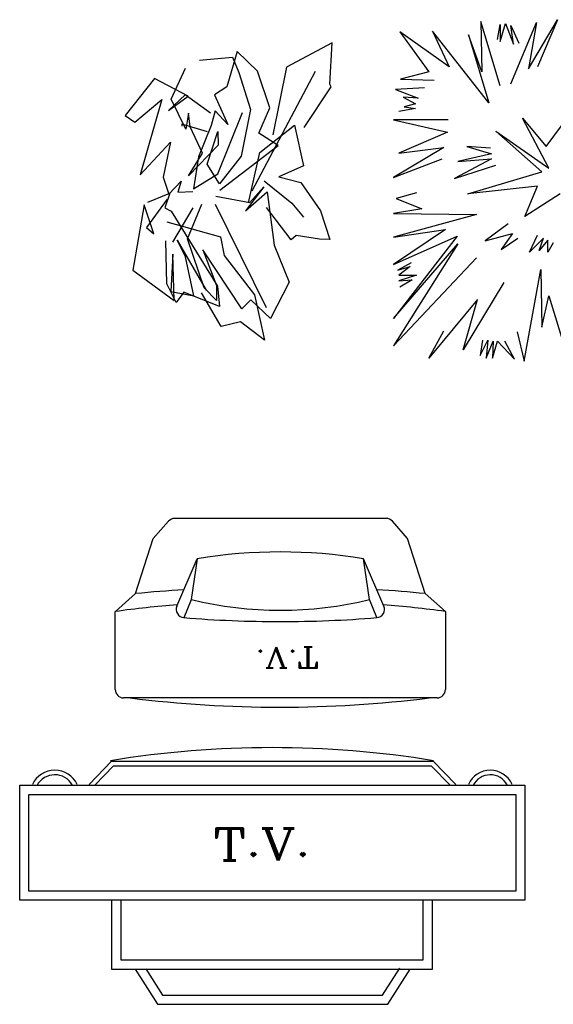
# Model space of a CAD drawing. Header units: inches. Extents: x 100794 to 106273, y 288 to 2276.
# Tile 23 of 149: x 102260 to 102322, y 621 to 735. Entities that reach past the tile are written whole.
import ezdxf
from ezdxf.enums import TextEntityAlignment as Align

# ---------------------------------------------------------------- set-up
doc = ezdxf.new("R2010")
doc.units = ezdxf.units.IN
doc.header["$MEASUREMENT"] = 0
doc.layers.get('0').update_dxf_attribs({"linetype": 'CONTINUOUS'})
doc.styles.add('COMPLEX', font='COMPLEX')

msp = doc.modelspace()

# ---------------------------------------------------------------- linework, layer by layer
at = {"color": 7}
for p, q in [((102313.4448, 735.09755), (102313.5479, 729.29793)), ((102315.69288, 727.6553), (102313.4448, 735.09755)), ((102316.91891, 727.87384), (102319.87974, 734.98708)), ((102318.96079, 729.62453), (102322.33179, 735.31608)), ((102319.87974, 734.98708), (102318.96079, 729.62453)), ((102322.33179, 735.31608), (102319.98285, 729.84307)), ((102309.76897, 729.84307), (102304.04902, 733.8944)), ((102304.04902, 733.8944), (102307.41778, 729.29793)), ((102307.82795, 734.00246), (102309.76897, 729.84307)), ((102314.36376, 725.68607), (102307.82795, 734.00246)), ((102315.38582, 733.01785), (102315.69288, 734.76854)), ((102315.69288, 732.79931), (102316.30477, 734.87901)), ((102315.69288, 734.76854), (102315.69288, 732.79931)), ((102316.30477, 734.87901), (102317.22373, 732.47031)), ((102316.91891, 734.66047), (102317.83786, 732.58078)), ((102317.22373, 732.47031), (102316.91891, 734.66047)), ((102313.5479, 729.29793), (102312.01481, 733.56539)), ((102312.01481, 733.56539), (102314.36376, 725.68607)), ((102286.935, 715.52585), (102294.30698, 729.37049)), ((102307.41778, 729.29793), (102304.14988, 728.42138)), ((102304.14988, 728.42138), (102308.03191, 728.31091)), ((102306.90899, 727.43677), (102303.53799, 727.21823)), ((102303.53799, 727.21823), (102306.194, 726.23362)), ((102304.45695, 726.34168), (102305.88693, 725.57561)), ((102306.194, 726.23362), (102304.45695, 726.34168)), ((102321.00266, 720.65253), (102324.8847, 725.90461)), ((102305.88693, 725.02806), (102303.94592, 724.70146)), ((102305.88693, 725.57561), (102304.55781, 725.2466)), ((102304.55781, 725.2466), (102305.88693, 725.02806)), ((102303.33402, 723.71444), (102309.56276, 722.29276)), ((102309.66587, 723.71444), (102303.33402, 723.71444)), ((102318.24579, 723.93538), (102321.00266, 720.65253)), ((102321.30973, 718.13336), (102318.24579, 723.93538)), ((102309.56276, 722.29276), (102303.94592, 719.88646)), ((102315.18185, 722.40323), (102321.30973, 718.13336)), ((102320.49388, 717.69629), (102315.18185, 722.40323)), ((102309.15484, 720.54207), (102303.33402, 717.04068)), ((102303.94592, 719.88646), (102309.15484, 720.54207)), ((102311.81085, 720.65253), (102314.67082, 719.77599)), ((102314.56772, 720.4316), (102311.81085, 720.65253)), ((102303.33402, 717.04068), (102308.95087, 719.22845)), ((102314.67082, 719.22845), (102310.38086, 716.93021)), ((102314.67082, 719.77599), (102310.78879, 718.89944)), ((102310.78879, 718.89944), (102314.67082, 719.22845)), ((102310.38086, 716.93021), (102315.18185, 718.46237)), ((102311.91395, 715.17952), (102320.49388, 717.69629)), ((102288.33606, 716.66135), (102291.55848, 714.06742)), ((102319.98285, 716.05607), (102311.91395, 715.17952)), ((102318.55286, 712.55228), (102319.98285, 716.05607)), ((102305.98779, 715.28999), (102303.63885, 714.63198)), ((102303.63885, 714.63198), (102306.60193, 713.42883)), ((102322.63886, 715.17952), (102318.55286, 712.55228)), ((102280.06984, 713.55298), (102277.73332, 709.56942)), ((102282.66179, 713.97361), (102288.57098, 702.00794)), ((102291.55848, 714.06742), (102292.88949, 712.45497)), ((102306.60193, 713.42883), (102303.33402, 712.88129)), ((102303.33402, 712.88129), (102312.93377, 712.77082)), ((102312.93377, 712.77082), (102303.33402, 710.14598)), ((102316.61184, 711.67813), (102313.95583, 709.7065)), ((102309.3588, 711.02012), (102303.33402, 706.9712)), ((102303.33402, 710.14598), (102309.3588, 711.02012)), ((102310.68793, 710.25405), (102303.33402, 700.73451)), ((102303.33402, 706.9712), (102310.68793, 710.25405)), ((102313.95583, 709.7065), (102317.12287, 710.58305)), ((102317.12287, 710.58305), (102315.79374, 708.72189)), ((102315.79374, 708.72189), (102317.73476, 710.03551)), ((102319.06389, 708.39529), (102319.98285, 710.36452)), ((102320.69784, 710.03551), (102319.06389, 708.39529)), ((102320.18681, 708.61382), (102320.69784, 710.03551)), ((102303.33402, 700.73451), (102310.78879, 709.3799)), ((102310.78879, 709.3799), (102303.33402, 697.55973)), ((102321.20887, 709.81697), (102320.18681, 708.61382)), ((102321.20887, 708.39529), (102321.20887, 709.81697)), ((102321.82076, 709.48797), (102321.20887, 708.39529)), ((102303.33402, 697.55973), (102312.93377, 707.73728)), ((102305.3759, 707.18973), (102303.84281, 706.31559)), ((102303.84281, 706.31559), (102305.2728, 706.75266)), ((102305.2728, 706.75266), (102303.94592, 705.76805)), ((102305.98779, 705.76805), (102303.94592, 705.11004)), ((102303.94592, 705.76805), (102305.98779, 705.76805)), ((102318.44976, 695.80903), (102320.39077, 706.42366)), ((102320.39077, 706.42366), (102320.49388, 699.74749)), ((102303.94592, 705.11004), (102305.47901, 705.22051)), ((102305.47901, 705.22051), (102304.04902, 704.34396)), ((102316.10081, 704.8915), (102311.40292, 697.12265)), ((102320.49388, 699.74749), (102321.30973, 703.35934)), ((102321.30973, 703.35934), (102323.35385, 696.68318)), ((102313.03687, 702.92227), (102307.41778, 696.13804)), ((102311.40292, 697.12265), (102313.03687, 702.92227)), ((102307.41778, 696.13804), (102309.15484, 699.31042)), ((102317.6339, 699.20235), (102318.44976, 695.80903)), ((102313.34394, 696.46464), (102314.26289, 698.21534)), ((102313.64876, 698.21534), (102313.34394, 696.46464)), ((102314.26289, 698.21534), (102314.05893, 696.13804)), ((102314.05893, 696.13804), (102314.87479, 698.10727)), ((102314.77393, 696.13804), (102315.38582, 698.10727)), ((102314.87479, 698.10727), (102314.77393, 696.13804)), ((102315.38582, 698.10727), (102317.32683, 696.02757)), ((102317.32683, 696.02757), (102316.20391, 698.10727)), ((102275.50579, 675.28263), (102277.26755, 677.27512)), ((102302.48338, 677.59837), (102277.98485, 677.59837)), ((102304.96244, 675.28263), (102303.20068, 677.27512)), ((102273.45815, 668.89498), (102275.50579, 675.28263)), ((102307.01008, 668.89498), (102304.96244, 675.28263)), ((102278.22794, 667.44895), (102280.59087, 672.93387)), ((102279.90853, 668.19963), (102280.62483, 672.93387)), ((102300.5597, 668.19963), (102299.8434, 672.93387)), ((102302.20633, 667.44895), (102299.8434, 672.93387)), ((102271.13503, 666.82337), (102273.45815, 668.89498)), ((102309.33319, 666.82337), (102307.01008, 668.89498)), ((102279.06394, 666.11576), (102279.90853, 668.19963)), ((102301.40429, 666.11576), (102300.5597, 668.19963)), ((102271.10094, 657.78565), (102271.1009, 666.82289)), ((102309.33319, 666.82337), (102309.33332, 657.78567)), ((102308.37584, 656.82818), (102272.05843, 656.82818)), ((102268.0744, 646.81861), (102270.67083, 649.51363)), ((102268.71954, 646.72157), (102270.89699, 648.98169)), ((102270.67083, 649.51363), (102307.92962, 649.51363)), ((102270.89699, 648.98169), (102307.70346, 648.98169)), ((102307.70346, 648.98169), (102309.87245, 646.73035)), ((102307.92962, 649.51363), (102310.52605, 646.81861)), ((102260.02555, 633.41382), (102260.0253, 646.71219)), ((102260.02546, 646.71293), (102318.53829, 646.71293)), ((102318.53829, 646.71293), (102318.53838, 633.41456)), ((102261.08919, 645.64906), (102317.47443, 645.64906)), ((102261.0894, 634.4777), (102261.08919, 645.64906)), ((102317.47443, 645.64906), (102317.4745, 634.47841)), ((102317.4745, 634.47841), (102261.0894, 634.4777)), ((102318.53838, 633.41456), (102260.02555, 633.41382)), ((102270.67252, 633.42876), (102270.67252, 625.43748)), ((102271.73639, 633.42876), (102271.73639, 626.50135)), ((102306.77526, 626.50135), (102306.77526, 633.42876)), ((102307.83913, 625.43748), (102307.83913, 633.42876)), ((102271.73639, 626.50135), (102306.77526, 626.50135)), ((102270.67252, 625.43748), (102307.83913, 625.43748)), ((102273.39098, 625.43748), (102275.9845, 621.36557)), ((102274.64292, 625.45222), (102276.56822, 622.42944)), ((102302.06836, 622.42944), (102304.04769, 625.53705)), ((102302.65209, 621.36557), (102305.24561, 625.43748)), ((102276.56822, 622.42944), (102302.06836, 622.42944)), ((102275.9845, 621.36557), (102302.65209, 621.36557))]:
    msp.add_line(p, q, dxfattribs=at)
at = {"color": 7, "flags": 128}
for points in [[(102283.22221, 715.58606), (102289.95631, 720.76182), (102287.74297, 722.20233), (102289.01792, 725.12136), (102287.56899, 729.36205), (102285.22868, 731.64436), (102284.03069, 727.53695), (102282.57731, 726.63088), (102284.13198, 723.18509), (102282.65531, 724.77885), (102282.20546, 723.08006), (102280.74938, 719.44759), (102280.15875, 715.72268), (102282.99057, 717.46351), (102285.83059, 724.57957)], [(102292.97597, 722.85061), (102296.0862, 727.55812), (102295.94806, 727.85668), (102296.21127, 732.64564), (102290.93991, 729.8171), (102289.33323, 721.98564)], [(102282.1178, 724.50947), (102279.18262, 726.63106), (102277.2514, 724.81391), (102279.53871, 726.47895), (102275.63399, 728.51047), (102272.24932, 724.21958), (102273.35544, 723.46837), (102276.48751, 726.07704), (102273.9889, 717.36286), (102277.48635, 721.14225), (102276.63932, 717.09359), (102277.28898, 715.11011), (102278.71067, 716.63468), (102278.35864, 715.35809), (102280.06984, 715.44584)], [(102281.76754, 722.33617), (102278.82119, 723.21419), (102278.80055, 722.97962)], [(102282.73184, 714.88499), (102286.69981, 714.14253), (102288.29021, 715.97126), (102286.16639, 713.20749), (102288.70412, 715.38712), (102289.48647, 709.23229), (102291.23053, 704.93397), (102289.08011, 700.72774), (102286.7902, 702.88492), (102285.76324, 701.86256), (102281.23575, 708.69374), (102282.83791, 704.57162), (102282.82996, 702.82036), (102281.39297, 704.29309), (102279.46074, 709.94526), (102281.12063, 713.97361)], [(102277.12762, 714.53446), (102274.72979, 711.26064), (102275.57375, 710.54574), (102274.42782, 713.9046), (102273.12217, 706.3231), (102277.93741, 702.82072), (102277.76817, 708.18353), (102277.54809, 703.87804), (102280.18361, 703.34119), (102279.21587, 707.87813), (102278.2571, 709.79318), (102281.63576, 704.03113)]]:
    msp.add_lwpolyline(points, dxfattribs=at)
at = {"color": 7, "extrusion": (0, 0, -1), "flags": 128}
for points in [[(-102280.84111, 730.63106), (-102284.66942, 730.97922), (-102285.39668, 729.21133), (-102286.75125, 724.92055), (-102285.68266, 719.53511), (-102283.17813, 716.30536), (-102281.75528, 718.58546), (-102282.98926, 722.37179), (-102283.00732, 720.81209), (-102279.5836, 717.25898), (-102281.19399, 719.86398), (-102279.79107, 722.91164), (-102279.56908, 724.50254), (-102279.27921, 722.64563), (-102277.575, 726.12931), (-102279.2299, 729.71968)], [(-102286.51469, 714.12372), (-102287.82868, 719.94797), (-102291.86437, 723.09186), (-102292.90259, 718.40516), (-102290.0441, 717.12217), (-102292.58165, 716.47076), (-102294.86069, 713.18883), (-102295.93185, 709.87596), (-102294.74174, 709.92108), (-102292.03364, 710.35491), (-102291.46661, 709.82111), (-102288.61627, 713.57667)], [(-102274.86423, 714.20615), (-102277.41814, 715.24733), (-102276.85357, 713.54608), (-102277.56006, 713.13855), (-102282.92373, 704.49143), (-102283.18481, 702.13828), (-102279.05641, 703.77942), (-102278.1691, 702.59918), (-102277.07485, 704.75386), (-102276.96581, 709.71936)], [(-102277.05285, 711.9047), (-102283.27897, 710.19512), (-102283.69699, 708.04374), (-102287.23172, 703.48102), (-102288.39206, 698.20897), (-102285.61194, 700.36668), (-102283.35608, 699.80044), (-102281.07062, 703.71487)]]:
    msp.add_lwpolyline(points, dxfattribs=at)
at = {"color": 7}
for centre, radius, start, end in [((102277.98485, 676.64088), 0.95748, 90, 138.5168338), ((102302.48338, 676.64088), 0.95748, 41.4831662, 90), ((102290.21713, 614.23008), 59.48782, 80.6875001, 99.3124999), ((102290.23411, 495.08301), 174.61968, 93.6741103, 95.5129918), ((102290.23411, 495.08301), 174.61968, 84.4870082, 86.3373723), ((102290.23411, 710.70881), 43.74526, 256.3471238, 283.6528762), ((102290.21882, 526.10504), 142.01059, 94.8147423, 97.736831), ((102279.10729, 667.07012), 0.95748, 156.6934047, 265.3687147), ((102301.32698, 667.07012), 0.95748, 274.6312853, 23.3065953), ((102290.21882, 526.10504), 142.01059, 82.264619, 85.1866719), ((102290.298, 805.21392), 139.55381, 265.3687147, 269.9667998), ((102290.13627, 805.21392), 139.55381, 270.0332002, 274.6312853), ((102272.05843, 657.78566), 0.95748, 180.0002791, 270), ((102308.37584, 657.78566), 0.95748, 270, 0.0008372), ((102290.13627, 795.30492), 139.55381, 262.8769355, 277.1230645), ((102289.25582, 534.46489), 116.60361, 80.7695301, 99.2304699), ((102264.09321, 645.58004), 2.87672, 25.5025685, 154.4974315), ((102314.52888, 645.68292), 2.7746, 24.1620312, 155.8379688), ((102264.09321, 645.58004), 2.34479, 30.0485095, 150.7601561), ((102314.52888, 645.68292), 2.24266, 28.5635542, 152.8982124)]:
    msp.add_arc(centre, radius, start, end, dxfattribs=at)

# ---------------------------------------------------------------- texts
at = {"color": 7, "style": 'COMPLEX', "width": 1.227223}
msp.add_text('T.V.', height=2.414622, rotation=180, dxfattribs=at).set_placement((102294.70625, 662.68088), (102287.36861, 662.68088), align=Align.FIT)
msp.add_text('T.V.', height=3.695472, dxfattribs=at).set_placement((102282.41141, 638.00941), (102293.64136, 638.00941), align=Align.FIT)

doc.saveas('drawing.dxf')
